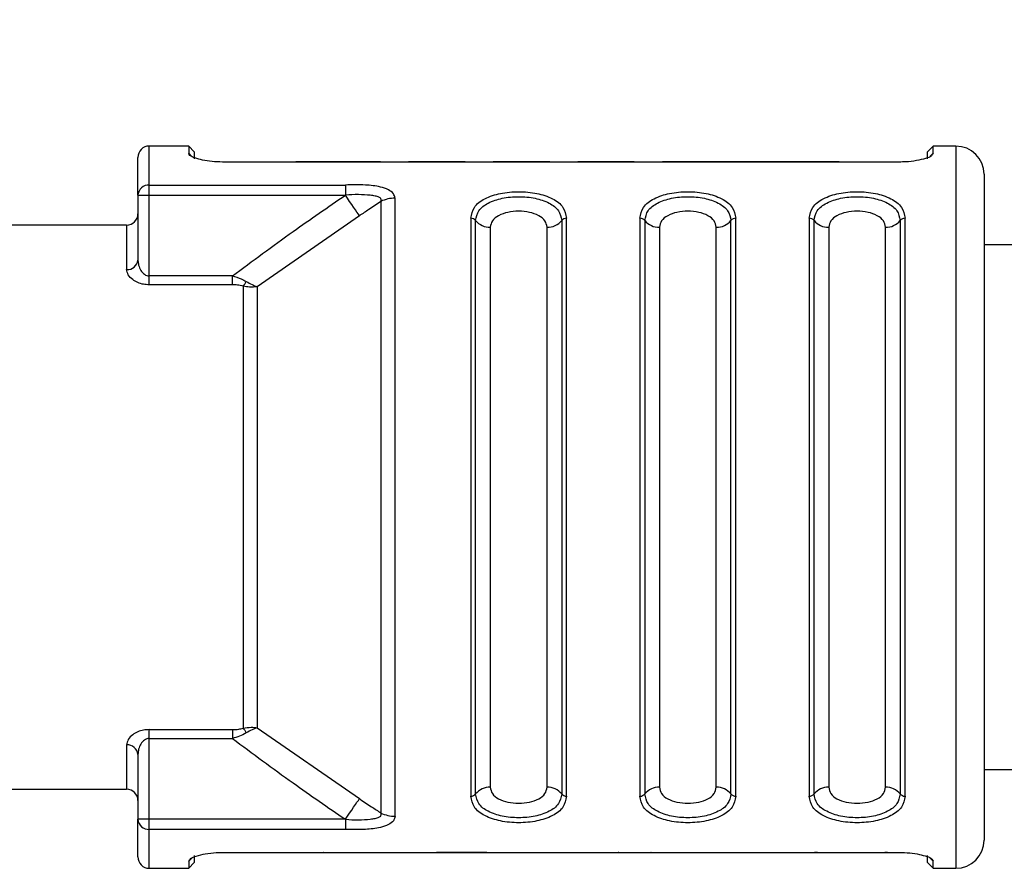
# Model space of a CAD drawing. Header units: millimetres. Extents: x 6 to 273, y 6 to 210.
# Tile 3 of 13: x 71 to 88, y 73 to 88. Entities that reach past the tile are written whole.
import ezdxf

# ---------------------------------------------------------------- set-up
doc = ezdxf.new("R2010")
doc.units = ezdxf.units.MM
doc.linetypes.add('SLD-Solid', pattern=[0])
doc.layers.add('DIMENSIONS', color=140, linetype='SLD-Solid', lineweight=25)
doc.styles.add('SLDTEXTSTYLE0', font='TXT', dxfattribs={"width": 0.7})
doc.dimstyles.new('SLDDIMSTYLE1', dxfattribs={"dimtxt": 2.158008, "dimasz": 3.302, "dimexe": 0, "dimexo": 0.0625, "dimgap": 0.539502, "dimtad": 0, "dimtih": 1, "dimtoh": 1, "dimdec": 1, "dimrnd": 1e-09, "dimzin": 4, "dimdsep": 46, "dimtxsty": 'SLDTEXTSTYLE0', "dimsah": 1, "dimcen": 0.09, "dimadec": 0, "dimazin": 1, "dimtfac": 1, "dimtdec": 1, "dimtofl": 0, "dimtmove": 0, "dimatfit": 3, "dimfxl": 0, "dimfrac": 2, "dimtolj": 1, "dimtzin": 12, "dimarcsym": 0})

# ---------------------------------------------------------------- blocks, each defined once
blk = doc.blocks.new('_D_1')
at = {"layer": 'DIMENSIONS'}
for p, q in [((57.881, 84.915), (57.881, 112.244)), ((107.881, 85.206), (107.881, 112.244)), ((57.881, 109.069), (77.873, 109.069)), ((80.798, 109.069), (80.073, 109.069)), ((80.073, 109.069), (80.073, 105.639)), ((87.211, 109.069), (87.935, 109.069)), ((87.935, 109.069), (87.935, 105.639)), ((107.881, 109.069), (90.135, 109.069)), ((80.073, 105.639), (80.798, 105.639)), ((87.935, 105.639), (87.211, 105.639))]:
    blk.add_line(p, q, dxfattribs=at)
for points in [[(57.881, 109.069), (61.183, 108.561), (61.183, 109.577)], [(107.881, 109.069), (104.579, 109.577), (104.579, 108.561)]]:
    blk.add_solid(points, dxfattribs=at)
at = {"layer": 'DIMENSIONS', "char_height": 2.1167, "attachment_point": 1, "style": 'SLDTEXTSTYLE0'}
for s, insert in [('50.0', (80.798, 112.28)), ('1.97', (80.798, 108.367))]:
    blk.add_mtext(s, dxfattribs=dict(at, insert=insert))

msp = doc.modelspace()

# ---------------------------------------------------------------- linework, layer by layer
for p, q in [((73.781, 85.469), (73.081, 85.469)), ((73.081, 84.779), (73.081, 85.469)), ((73.881, 85.369), (73.781, 85.469)), ((73.781, 85.469), (73.781, 85.341)), ((73.881, 85.369), (73.881, 85.243)), ((86.981, 85.469), (86.881, 85.369)), ((86.881, 85.243), (86.881, 85.369)), ((87.381, 85.469), (86.981, 85.469)), ((86.981, 85.341), (86.981, 85.469)), ((87.381, 85.469), (87.381, 79.069)), ((72.881, 84.6), (72.881, 85.269)), ((73.834, 85.289), (73.781, 85.341)), ((86.381, 85.186), (74.381, 85.186)), ((77.181, 85.189), (75.681, 85.189)), ((75.681, 85.186), (75.681, 85.189)), ((77.181, 85.189), (77.181, 85.186)), ((78.681, 85.189), (77.681, 85.189)), ((77.681, 85.186), (77.681, 85.189)), ((78.681, 85.189), (78.681, 85.186)), ((80.181, 85.189), (79.181, 85.189)), ((79.181, 85.186), (79.181, 85.189)), ((80.181, 85.189), (80.181, 85.186)), ((81.681, 85.189), (80.681, 85.189)), ((80.681, 85.186), (80.681, 85.189)), ((81.681, 85.189), (81.681, 85.186)), ((85.316, 85.189), (82.181, 85.189)), ((82.181, 85.186), (82.181, 85.189)), ((85.275, 85.189), (85.135, 85.186)), ((85.275, 85.189), (85.275, 85.186)), ((85.315, 85.186), (85.315, 85.189)), ((86.981, 85.341), (86.926, 85.288)), ((87.881, 84.969), (87.881, 73.169)), ((73.081, 84.779), (76.559, 84.779)), ((73.081, 84.6), (73.081, 84.779)), ((72.881, 84.6), (72.881, 83.45)), ((72.881, 84.6), (73.081, 84.6)), ((73.081, 83.167), (73.081, 84.6)), ((73.081, 84.6), (76.559, 84.6)), ((77.19, 84.488), (77.19, 73.649)), ((77.44, 73.591), (77.44, 84.546)), ((76.809, 84.234), (74.997, 82.977)), ((78.781, 84.191), (78.781, 73.946)), ((78.868, 73.986), (78.868, 84.151)), ((80.395, 84.151), (80.395, 73.986)), ((80.481, 73.946), (80.481, 84.191)), ((81.781, 84.191), (81.781, 73.946)), ((81.868, 84.151), (81.868, 73.986)), ((83.395, 73.986), (83.395, 84.151)), ((83.481, 73.946), (83.481, 84.191)), ((84.781, 84.191), (84.781, 73.946)), ((84.868, 73.986), (84.868, 84.151)), ((86.395, 84.151), (86.395, 73.986)), ((86.481, 73.946), (86.481, 84.191)), ((72.681, 84.069), (61.881, 84.069)), ((72.681, 84.069), (72.681, 83.282)), ((79.128, 84.031), (79.128, 74.106)), ((80.135, 74.106), (80.135, 84.031)), ((82.128, 84.031), (82.128, 74.106)), ((83.135, 74.106), (83.135, 84.031)), ((85.128, 84.031), (85.128, 74.106)), ((86.135, 74.106), (86.135, 84.031)), ((88.881, 83.719), (87.881, 83.719)), ((72.881, 83.45), (72.887, 83.406)), ((72.887, 83.406), (72.881, 83.45)), ((73.081, 83.01), (73.081, 83.167)), ((74.556, 83.167), (73.081, 83.167)), ((74.556, 83.01), (73.081, 83.01)), ((74.747, 82.985), (74.747, 75.152)), ((74.997, 82.977), (74.997, 75.16)), ((87.381, 79.069), (87.381, 72.669)), ((73.081, 75.127), (74.556, 75.127)), ((73.081, 74.97), (73.081, 75.127)), ((74.997, 75.16), (76.809, 73.903)), ((73.081, 74.97), (74.556, 74.97)), ((73.081, 73.537), (73.081, 74.97)), ((72.681, 74.855), (72.681, 74.069)), ((72.881, 74.687), (72.881, 73.537)), ((87.881, 74.419), (88.881, 74.419)), ((61.881, 74.069), (72.681, 74.069)), ((73.081, 73.537), (72.881, 73.537)), ((72.881, 72.869), (72.881, 73.537)), ((76.559, 73.537), (73.081, 73.537)), ((73.081, 73.358), (73.081, 73.537)), ((76.559, 73.358), (73.081, 73.358)), ((73.081, 72.669), (73.081, 73.358)), ((73.781, 72.796), (73.836, 72.849)), ((73.781, 72.796), (73.781, 72.669)), ((73.881, 72.894), (73.881, 72.769)), ((74.381, 72.951), (86.381, 72.951)), ((74.596, 72.948), (74.596, 72.951)), ((74.596, 72.948), (74.939, 72.948)), ((74.939, 72.951), (74.939, 72.948)), ((75.189, 72.948), (75.189, 72.951)), ((75.189, 72.948), (75.195, 72.949)), ((75.195, 72.948), (75.547, 72.948)), ((75.547, 72.949), (75.542, 72.948)), ((76.167, 72.948), (76.519, 72.948)), ((76.17, 72.948), (76.167, 72.948)), ((76.519, 72.949), (76.523, 72.948)), ((76.523, 72.948), (76.523, 72.951)), ((76.766, 72.951), (76.766, 72.948)), ((76.766, 72.948), (77.109, 72.948)), ((77.109, 72.951), (77.109, 72.948)), ((77.601, 72.948), (77.601, 72.951)), ((77.601, 72.948), (77.945, 72.948)), ((77.945, 72.951), (77.945, 72.948)), ((78.173, 72.95), (78.173, 72.951)), ((78.173, 72.948), (78.182, 72.95)), ((78.173, 72.948), (78.173, 72.95)), ((79.067, 72.95), (78.173, 72.95)), ((78.182, 72.948), (79.411, 72.948)), ((79.064, 72.951), (79.067, 72.95)), ((79.41, 72.948), (79.41, 72.951)), ((79.626, 72.951), (79.626, 72.948)), ((79.626, 72.948), (79.969, 72.948)), ((79.969, 72.951), (79.969, 72.948)), ((80.462, 72.948), (80.462, 72.951)), ((80.462, 72.948), (80.805, 72.948)), ((80.805, 72.951), (80.805, 72.948)), ((81.045, 72.948), (81.045, 72.951)), ((81.047, 72.948), (81.405, 72.948)), ((81.405, 72.949), (81.398, 72.948)), ((81.982, 72.948), (81.973, 72.949)), ((81.973, 72.948), (82.31, 72.948)), ((82.31, 72.951), (82.31, 72.948)), ((82.617, 72.951), (82.617, 72.948)), ((82.617, 72.948), (82.96, 72.948)), ((82.96, 72.951), (82.96, 72.948)), ((83.379, 72.948), (83.379, 72.951)), ((83.379, 72.948), (83.722, 72.948)), ((83.722, 72.951), (83.722, 72.948)), ((84.141, 72.948), (84.141, 72.951)), ((84.141, 72.948), (84.485, 72.948)), ((84.485, 72.951), (84.485, 72.948)), ((84.93, 72.948), (84.878, 72.951)), ((84.93, 72.948), (85.31, 72.948)), ((85.306, 72.948), (85.754, 72.948)), ((85.306, 72.948), (85.314, 72.948)), ((85.746, 72.948), (85.754, 72.948)), ((85.75, 72.948), (86.12, 72.948)), ((86.173, 72.951), (86.12, 72.948)), ((86.881, 72.769), (86.881, 72.894)), ((86.928, 72.848), (86.981, 72.796)), ((86.981, 72.669), (86.981, 72.796)), ((73.081, 72.669), (73.781, 72.669)), ((73.781, 72.669), (73.881, 72.769)), ((86.881, 72.769), (86.981, 72.669)), ((86.981, 72.669), (87.381, 72.669))]:
    msp.add_line(p, q)
at = {"flags": 128}
for points in [[(76.809, 84.234), (76.789, 84.264), (76.765, 84.299), (76.737, 84.34), (76.705, 84.386), (76.671, 84.436), (76.635, 84.489), (76.597, 84.544), (76.559, 84.6)], [(74.556, 83.01), (74.556, 83.025), (74.556, 83.041), (74.556, 83.06), (74.556, 83.08), (74.556, 83.101), (74.556, 83.122), (74.556, 83.145), (74.556, 83.167)], [(74.556, 75.127), (74.556, 75.112), (74.556, 75.096), (74.556, 75.077), (74.556, 75.057), (74.556, 75.037), (74.556, 75.015), (74.556, 74.992), (74.556, 74.97)], [(76.559, 73.537), (76.597, 73.593), (76.635, 73.648), (76.671, 73.701), (76.705, 73.751), (76.737, 73.797), (76.765, 73.838), (76.789, 73.873), (76.809, 73.903)]]:
    msp.add_lwpolyline(points, dxfattribs=at)
for centre, radius, start, end in [((73.081, 85.269), 0.2, 89.9998, 180.0001), ((87.381, 84.969), 0.5, 0, 89.9999), ((73.071, 84.589), 0.19, 86.9258, 176.5538), ((77.438, 83.98), 0.566, 89.8159, 116.0149), ((72.681, 84.269), 0.2, 270.0001, 359.9999), ((78.785, 84.084), 0.106, 38.5722, 91.8262), ((79.118, 84.35), 0.319, 218.5728, 271.8259), ((80.145, 84.35), 0.319, 268.1741, 321.4271), ((80.478, 84.084), 0.106, 88.1745, 141.4271), ((81.785, 84.084), 0.106, 38.5713, 91.8266), ((82.118, 84.35), 0.319, 218.5729, 271.8259), ((83.145, 84.35), 0.319, 268.1741, 321.4273), ((83.478, 84.084), 0.106, 88.1749, 141.4262), ((84.785, 84.084), 0.106, 38.5722, 91.8262), ((85.118, 84.35), 0.319, 218.5727, 271.8259), ((86.145, 84.35), 0.319, 268.1742, 321.427), ((86.478, 84.084), 0.106, 88.1745, 141.4271), ((72.696, 83.467), 0.186, 265.5371, 354.7016), ((72.696, 74.67), 0.186, 5.2987, 94.4628), ((72.681, 73.869), 0.2, 0.0001, 89.9999), ((79.118, 73.787), 0.319, 88.1741, 141.4272), ((80.145, 73.787), 0.319, 38.5729, 91.8259), ((82.118, 73.787), 0.319, 88.1741, 141.4271), ((83.145, 73.787), 0.319, 38.5727, 91.8259), ((85.118, 73.787), 0.319, 88.1741, 141.4273), ((86.145, 73.787), 0.319, 38.573, 91.8258), ((78.785, 74.053), 0.106, 268.174, 321.427), ((80.478, 74.053), 0.106, 218.5713, 271.8266), ((81.785, 74.053), 0.106, 268.1736, 321.4279), ((83.478, 74.053), 0.106, 218.573, 271.8259), ((84.785, 74.053), 0.106, 268.1741, 321.427), ((86.478, 74.053), 0.106, 218.5713, 271.8266), ((73.071, 73.548), 0.19, 183.4463, 273.0742), ((77.438, 74.157), 0.566, 243.985, 270.1841), ((87.381, 73.169), 0.5, 270.0001, 360), ((73.081, 72.869), 0.2, 179.9999, 270.0002)]:
    msp.add_arc(centre, radius, start, end)
for points, knots in [([(74.381, 85.186), (74.319, 85.188), (74.201, 85.192), (74.035, 85.216), (73.907, 85.254), (73.811, 85.286), (73.788, 85.328), (73.781, 85.341)], [0, 0, 0, 0, 0.292771, 0.557979, 0.778437, 0.932325, 1, 1, 1, 1]), ([(85.312, 85.189), (85.313, 85.189), (85.318, 85.189), (85.29, 85.189), (85.281, 85.189), (85.275, 85.189)], [0, 0, 0, 0, 0.040397, 0.346324, 1, 1, 1, 1]), ([(86.981, 85.341), (86.971, 85.326), (86.94, 85.278), (86.827, 85.245), (86.679, 85.206), (86.521, 85.189), (86.419, 85.187), (86.381, 85.186)], [0, 0, 0, 0, 0.086362, 0.261951, 0.519435, 0.822221, 1, 1, 1, 1]), ([(77.44, 84.546), (77.433, 84.574), (77.417, 84.639), (77.312, 84.705), (77.146, 84.759), (76.885, 84.786), (76.678, 84.781), (76.559, 84.779)], [0, 0, 0, 0, 0.087876, 0.199399, 0.358082, 0.63298, 1, 1, 1, 1]), ([(76.559, 84.779), (76.559, 84.767), (76.559, 84.738), (76.559, 84.679), (76.559, 84.631), (76.559, 84.6)], [0, 0, 0, 0, 0.201003, 0.477483, 1, 1, 1, 1]), ([(78.781, 84.191), (78.796, 84.259), (78.828, 84.407), (79.044, 84.556), (79.315, 84.642), (79.631, 84.671), (79.947, 84.642), (80.218, 84.556), (80.435, 84.407), (80.467, 84.259), (80.481, 84.191)], [0, 0, 0, 0, 0.09557, 0.20853, 0.346319, 0.499989, 0.653665, 0.791466, 0.904424, 1, 1, 1, 1]), ([(81.781, 84.191), (81.796, 84.259), (81.828, 84.407), (82.044, 84.556), (82.315, 84.642), (82.631, 84.671), (82.947, 84.642), (83.218, 84.556), (83.435, 84.407), (83.467, 84.259), (83.481, 84.191)], [0, 0, 0, 0, 0.09557, 0.20853, 0.346319, 0.499989, 0.653665, 0.791466, 0.904424, 1, 1, 1, 1]), ([(84.781, 84.191), (84.796, 84.259), (84.828, 84.407), (85.044, 84.556), (85.315, 84.642), (85.631, 84.671), (85.947, 84.642), (86.218, 84.556), (86.435, 84.407), (86.467, 84.259), (86.481, 84.191)], [0, 0, 0, 0, 0.09557, 0.20853, 0.346319, 0.499989, 0.653665, 0.791466, 0.904424, 1, 1, 1, 1]), ([(74.556, 83.167), (74.913, 83.432), (75.573, 83.922), (76.249, 84.387), (76.559, 84.6)], [0, 0, 0, 0, 0.541666, 1, 1, 1, 1]), ([(77.19, 84.488), (77.192, 84.496), (77.197, 84.511), (77.192, 84.534), (77.177, 84.552), (77.142, 84.572), (77.082, 84.587), (76.961, 84.602), (76.785, 84.614), (76.637, 84.605), (76.559, 84.6)], [0, 0, 0, 0, 0.034438, 0.065054, 0.097171, 0.135753, 0.236301, 0.36218, 0.660901, 1, 1, 1, 1]), ([(77.19, 84.488), (77.119, 84.441), (76.992, 84.357), (76.865, 84.272), (76.809, 84.234)], [0, 0, 0, 0, 0.560055, 1, 1, 1, 1]), ([(78.868, 84.151), (78.881, 84.212), (78.91, 84.345), (79.104, 84.477), (79.347, 84.555), (79.631, 84.582), (79.916, 84.555), (80.159, 84.477), (80.352, 84.345), (80.381, 84.212), (80.395, 84.151)], [0, 0, 0, 0, 0.095387, 0.207939, 0.345796, 0.499999, 0.6542, 0.792058, 0.904609, 1, 1, 1, 1]), ([(81.868, 84.151), (81.881, 84.212), (81.91, 84.345), (82.104, 84.477), (82.347, 84.555), (82.631, 84.582), (82.916, 84.555), (83.159, 84.477), (83.352, 84.345), (83.381, 84.212), (83.395, 84.151)], [0, 0, 0, 0, 0.0953868, 0.2079391, 0.3457958, 0.4999987, 0.6542001, 0.792058, 0.9046087, 1, 1, 1, 1]), ([(84.868, 84.151), (84.881, 84.212), (84.91, 84.345), (85.104, 84.477), (85.347, 84.555), (85.631, 84.582), (85.916, 84.555), (86.159, 84.477), (86.352, 84.345), (86.381, 84.212), (86.395, 84.151)], [0, 0, 0, 0, 0.0953868, 0.2079391, 0.3457958, 0.4999987, 0.6542001, 0.792058, 0.9046087, 1, 1, 1, 1]), ([(80.135, 84.031), (80.126, 84.071), (80.107, 84.158), (79.98, 84.248), (79.82, 84.303), (79.631, 84.322), (79.443, 84.303), (79.282, 84.248), (79.156, 84.158), (79.136, 84.071), (79.128, 84.031)], [0, 0, 0, 0, 0.094495, 0.20752, 0.345687, 0.499999, 0.654311, 0.792479, 0.905505, 1, 1, 1, 1]), ([(83.135, 84.031), (83.126, 84.071), (83.107, 84.158), (82.98, 84.248), (82.82, 84.303), (82.631, 84.322), (82.443, 84.303), (82.282, 84.248), (82.156, 84.158), (82.136, 84.071), (82.128, 84.031)], [0, 0, 0, 0, 0.094495, 0.20752, 0.345687, 0.499999, 0.654311, 0.792478, 0.905505, 1, 1, 1, 1]), ([(86.135, 84.031), (86.126, 84.071), (86.107, 84.158), (85.98, 84.248), (85.82, 84.303), (85.631, 84.322), (85.443, 84.303), (85.282, 84.248), (85.156, 84.158), (85.136, 84.071), (85.128, 84.031)], [0, 0, 0, 0, 0.094495, 0.20752, 0.345687, 0.499999, 0.654311, 0.792478, 0.905505, 1, 1, 1, 1]), ([(73.081, 83.01), (73.047, 83.012), (72.978, 83.015), (72.878, 83.047), (72.784, 83.1), (72.702, 83.177), (72.688, 83.249), (72.681, 83.282)], [0, 0, 0, 0, 0.192791, 0.39295, 0.592602, 0.812598, 1, 1, 1, 1]), ([(72.887, 83.406), (72.889, 83.389), (72.894, 83.34), (72.929, 83.265), (72.981, 83.203), (73.036, 83.172), (73.067, 83.169), (73.081, 83.167)], [0, 0, 0, 0, 0.150938, 0.442523, 0.728365, 0.86989, 1, 1, 1, 1]), ([(74.556, 83.167), (74.609, 83.152), (74.694, 83.128), (74.772, 83.086), (74.802, 83.07)], [0, 0, 0, 0, 0.617505, 1, 1, 1, 1]), ([(74.747, 82.985), (74.713, 82.993), (74.651, 83.009), (74.586, 83.009), (74.556, 83.01)], [0, 0, 0, 0, 0.541584, 1, 1, 1, 1]), ([(74.747, 82.985), (74.757, 82.997), (74.778, 83.023), (74.793, 83.053), (74.802, 83.07)], [0, 0, 0, 0, 0.458849, 1, 1, 1, 1]), ([(74.997, 82.977), (74.952, 82.973), (74.868, 82.965), (74.785, 82.979), (74.747, 82.985)], [0, 0, 0, 0, 0.54494, 1, 1, 1, 1]), ([(74.802, 83.07), (74.836, 83.05), (74.898, 83.013), (74.966, 82.988), (74.997, 82.977)], [0, 0, 0, 0, 0.544442, 1, 1, 1, 1]), ([(73.081, 75.127), (73.047, 75.125), (72.978, 75.122), (72.878, 75.09), (72.784, 75.037), (72.702, 74.96), (72.688, 74.888), (72.681, 74.855)], [0, 0, 0, 0, 0.1928, 0.392963, 0.592676, 0.812663, 1, 1, 1, 1]), ([(74.556, 75.127), (74.594, 75.128), (74.659, 75.129), (74.721, 75.145), (74.747, 75.152)], [0, 0, 0, 0, 0.5797779, 1, 1, 1, 1]), ([(74.802, 75.067), (74.762, 75.047), (74.684, 75.005), (74.599, 74.982), (74.556, 74.97)], [0, 0, 0, 0, 0.502253, 1, 1, 1, 1]), ([(74.747, 75.152), (74.795, 75.16), (74.878, 75.173), (74.962, 75.164), (74.997, 75.16)], [0, 0, 0, 0, 0.575862, 1, 1, 1, 1]), ([(74.747, 75.152), (74.757, 75.14), (74.778, 75.114), (74.794, 75.083), (74.802, 75.067)], [0, 0, 0, 0, 0.46495, 1, 1, 1, 1]), ([(74.997, 75.16), (74.966, 75.149), (74.898, 75.124), (74.836, 75.087), (74.802, 75.067)], [0, 0, 0, 0, 0.455594, 1, 1, 1, 1]), ([(73.081, 74.97), (73.067, 74.968), (73.036, 74.965), (72.981, 74.934), (72.928, 74.872), (72.889, 74.783), (72.884, 74.718), (72.881, 74.687)], [0, 0, 0, 0, 0.114723, 0.239545, 0.491621, 0.748761, 1, 1, 1, 1]), ([(74.556, 74.97), (74.913, 74.705), (75.573, 74.215), (76.249, 73.75), (76.559, 73.537)], [0, 0, 0, 0, 0.541667, 1, 1, 1, 1]), ([(79.128, 74.106), (79.136, 74.066), (79.156, 73.979), (79.282, 73.889), (79.443, 73.834), (79.631, 73.815), (79.82, 73.834), (79.98, 73.889), (80.107, 73.979), (80.126, 74.066), (80.135, 74.106)], [0, 0, 0, 0, 0.094495, 0.20752, 0.345687, 0.499999, 0.654311, 0.792478, 0.905505, 1, 1, 1, 1]), ([(82.128, 74.106), (82.136, 74.066), (82.156, 73.979), (82.282, 73.889), (82.443, 73.834), (82.631, 73.815), (82.82, 73.834), (82.98, 73.889), (83.107, 73.979), (83.126, 74.066), (83.135, 74.106)], [0, 0, 0, 0, 0.094495, 0.20752, 0.345687, 0.499999, 0.654311, 0.792478, 0.905505, 1, 1, 1, 1]), ([(85.128, 74.106), (85.136, 74.066), (85.156, 73.979), (85.282, 73.889), (85.443, 73.834), (85.631, 73.815), (85.82, 73.834), (85.98, 73.889), (86.107, 73.979), (86.126, 74.066), (86.135, 74.106)], [0, 0, 0, 0, 0.094495, 0.20752, 0.345687, 0.499999, 0.654311, 0.792478, 0.905505, 1, 1, 1, 1]), ([(76.809, 73.903), (76.88, 73.855), (77.007, 73.77), (77.134, 73.686), (77.19, 73.649)], [0, 0, 0, 0, 0.559946, 1, 1, 1, 1]), ([(80.481, 73.946), (80.467, 73.878), (80.435, 73.73), (80.218, 73.581), (79.947, 73.495), (79.631, 73.466), (79.315, 73.495), (79.044, 73.581), (78.828, 73.73), (78.796, 73.878), (78.781, 73.946)], [0, 0, 0, 0, 0.09557, 0.20853, 0.346319, 0.499989, 0.653665, 0.791466, 0.904424, 1, 1, 1, 1]), ([(80.395, 73.986), (80.381, 73.925), (80.352, 73.792), (80.159, 73.66), (79.916, 73.582), (79.631, 73.555), (79.347, 73.582), (79.104, 73.66), (78.91, 73.792), (78.881, 73.925), (78.868, 73.986)], [0, 0, 0, 0, 0.0953868, 0.2079391, 0.3457957, 0.4999986, 0.6542003, 0.7920581, 0.9046088, 1, 1, 1, 1]), ([(83.481, 73.946), (83.467, 73.878), (83.435, 73.73), (83.218, 73.581), (82.947, 73.495), (82.631, 73.466), (82.315, 73.495), (82.044, 73.581), (81.828, 73.73), (81.796, 73.878), (81.781, 73.946)], [0, 0, 0, 0, 0.09557, 0.20853, 0.346319, 0.499989, 0.653665, 0.791465, 0.904424, 1, 1, 1, 1]), ([(83.395, 73.986), (83.381, 73.925), (83.352, 73.792), (83.159, 73.66), (82.916, 73.582), (82.631, 73.555), (82.347, 73.582), (82.104, 73.66), (81.91, 73.792), (81.881, 73.925), (81.868, 73.986)], [0, 0, 0, 0, 0.095387, 0.207939, 0.345796, 0.499999, 0.6542, 0.792058, 0.904609, 1, 1, 1, 1]), ([(86.481, 73.946), (86.467, 73.878), (86.435, 73.73), (86.218, 73.581), (85.947, 73.495), (85.631, 73.466), (85.315, 73.495), (85.044, 73.581), (84.828, 73.73), (84.796, 73.878), (84.781, 73.946)], [0, 0, 0, 0, 0.09557, 0.20853, 0.346319, 0.499989, 0.653665, 0.791466, 0.904424, 1, 1, 1, 1]), ([(86.395, 73.986), (86.381, 73.925), (86.352, 73.792), (86.159, 73.66), (85.916, 73.582), (85.631, 73.555), (85.347, 73.582), (85.104, 73.66), (84.91, 73.792), (84.881, 73.925), (84.868, 73.986)], [0, 0, 0, 0, 0.0953868, 0.2079391, 0.3457957, 0.4999986, 0.6542, 0.7920578, 0.9046089, 1, 1, 1, 1]), ([(76.559, 73.537), (76.637, 73.532), (76.785, 73.523), (76.961, 73.535), (77.082, 73.55), (77.142, 73.565), (77.177, 73.585), (77.192, 73.603), (77.197, 73.626), (77.192, 73.641), (77.19, 73.649)], [0, 0, 0, 0, 0.339099, 0.63782, 0.763699, 0.864247, 0.902829, 0.934946, 0.965562, 1, 1, 1, 1]), ([(77.44, 73.591), (77.433, 73.563), (77.417, 73.498), (77.312, 73.432), (77.146, 73.378), (76.885, 73.351), (76.678, 73.356), (76.559, 73.358)], [0, 0, 0, 0, 0.0878781, 0.199407, 0.3580991, 0.6329804, 1, 1, 1, 1]), ([(76.559, 73.537), (76.559, 73.517), (76.559, 73.478), (76.559, 73.418), (76.559, 73.379), (76.559, 73.358)], [0, 0, 0, 0, 0.340438, 0.648706, 1, 1, 1, 1]), ([(73.781, 72.796), (73.791, 72.812), (73.822, 72.859), (73.935, 72.892), (74.084, 72.931), (74.241, 72.948), (74.344, 72.95), (74.381, 72.951)], [0, 0, 0, 0, 0.086363, 0.261952, 0.519437, 0.822223, 1, 1, 1, 1]), ([(86.381, 72.951), (86.443, 72.949), (86.562, 72.945), (86.728, 72.921), (86.855, 72.883), (86.951, 72.851), (86.974, 72.809), (86.981, 72.796)], [0, 0, 0, 0, 0.2927783, 0.5579893, 0.7784442, 0.9323298, 1, 1, 1, 1])]:
    msp.add_open_spline(points, degree=3, knots=knots)

# ---------------------------------------------------------------- dimensions: what is measured, and where the dimension line sits
at = {"layer": 'DIMENSIONS'}
dim = msp.add_linear_dim(base=(57.881, 109.069), p1=(107.881, 83.936), p2=(57.881, 83.645), dimstyle='SLDDIMSTYLE1', dxfattribs=at)
dim.commit()
dim.dimension.update_dxf_attribs({"geometry": '_D_1', "text_midpoint": (84.004, 109.069), "dimtype": 160})

doc.saveas('drawing.dxf')
